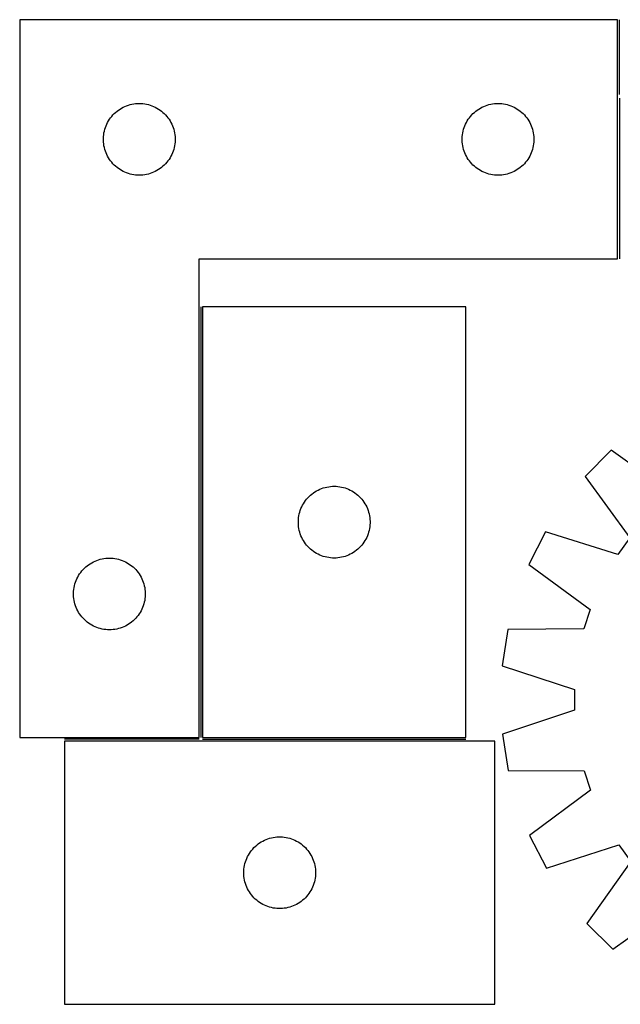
# Model space of a CAD drawing. Header units: millimetres. Extents: x 7 to 1491, y 7 to 474.
# Tile 1 of 6: x 7 to 258, y 18 to 430. Entities that reach past the tile are written whole.
import ezdxf

# ---------------------------------------------------------------- set-up
doc = ezdxf.new("R2010")
doc.units = ezdxf.units.MM
doc.layers.add('COMMON', color=5, linetype='CONTINUOUS', true_color=0x0000ff)
doc.layers.add('CUT', color=7, linetype='CONTINUOUS', true_color=0x000000)

msp = doc.modelspace()

# ---------------------------------------------------------------- linework, layer by layer
at = {"layer": 'COMMON'}
for p, q in [((257.301719, 398.500768), (257.301719, 429.82571)), ((257.301718, 397.000767), (257.301718, 329.82571)), ((82.301718, 309.82571), (82.301718, 129.82571)), ((81.551718, 129.07571), (25.248868, 129.07571)), ((83.051719, 129.075709), (193.051719, 129.075709))]:
    msp.add_line(p, q, dxfattribs=at)
at = {"layer": 'CUT'}
for p, q in [((6.551718, 429.82571), (6.551718, 129.82571)), ((256.551718, 429.82571), (6.551718, 429.82571)), ((256.551718, 329.82571), (256.551718, 429.82571)), ((46.082555, 390.567993), (46.649436, 391.092689)), ((46.649436, 391.092689), (47.242575, 391.587507)), ((47.242575, 391.587507), (47.860401, 392.051135)), ((47.860401, 392.051135), (48.501275, 392.482343)), ((48.501275, 392.482343), (49.163497, 392.879988)), ((49.163497, 392.879988), (49.845311, 393.243016)), ((49.845311, 393.243016), (50.544909, 393.570463)), ((50.544909, 393.570463), (51.260436, 393.861462)), ((51.260436, 393.861462), (51.989995, 394.11524)), ((51.989995, 394.11524), (52.731651, 394.331126)), ((52.731651, 394.331126), (53.483437, 394.508545)), ((53.483437, 394.508545), (54.243359, 394.647028)), ((54.243359, 394.647028), (55.009403, 394.746208)), ((55.009403, 394.746208), (55.779536, 394.805821)), ((55.779536, 394.805821), (56.551718, 394.82571)), ((56.551718, 394.82571), (57.323899, 394.805821)), ((57.323899, 394.805821), (58.094033, 394.746208)), ((58.094033, 394.746208), (58.860076, 394.647028)), ((58.860076, 394.647028), (59.619999, 394.508545)), ((59.619999, 394.508545), (60.371784, 394.331126)), ((60.371784, 394.331126), (61.11344, 394.11524)), ((61.11344, 394.11524), (61.842999, 393.861462)), ((61.842999, 393.861462), (62.558526, 393.570463)), ((62.558526, 393.570463), (63.258124, 393.243016)), ((63.258124, 393.243016), (63.939939, 392.879988)), ((63.939939, 392.879988), (64.602161, 392.482343)), ((64.602161, 392.482343), (65.243034, 392.051135)), ((65.243034, 392.051135), (65.86086, 391.587507)), ((65.86086, 391.587507), (66.453999, 391.092689)), ((66.453999, 391.092689), (67.02088, 390.567993)), ((196.082555, 390.567993), (196.649436, 391.092689)), ((196.649436, 391.092689), (197.242575, 391.587507)), ((197.242575, 391.587507), (197.860401, 392.051135)), ((197.860401, 392.051135), (198.501275, 392.482343)), ((198.501275, 392.482343), (199.163497, 392.879988)), ((199.163497, 392.879988), (199.845311, 393.243016)), ((199.845311, 393.243016), (200.544909, 393.570463)), ((200.544909, 393.570463), (201.260436, 393.861462)), ((201.260436, 393.861462), (201.989995, 394.11524)), ((201.989995, 394.11524), (202.731651, 394.331126)), ((202.731651, 394.331126), (203.483437, 394.508545)), ((203.483437, 394.508545), (204.243359, 394.647028)), ((204.243359, 394.647028), (205.009403, 394.746208)), ((205.009403, 394.746208), (205.779536, 394.805821)), ((205.779536, 394.805821), (206.551718, 394.82571)), ((206.551718, 394.82571), (207.323899, 394.805821)), ((207.323899, 394.805821), (208.094033, 394.746208)), ((208.094033, 394.746208), (208.860076, 394.647028)), ((208.860076, 394.647028), (209.619999, 394.508545)), ((209.619999, 394.508545), (210.371784, 394.331126)), ((210.371784, 394.331126), (211.11344, 394.11524)), ((211.11344, 394.11524), (211.842999, 393.861462)), ((211.842999, 393.861462), (212.558526, 393.570463)), ((212.558526, 393.570463), (213.258124, 393.243016)), ((213.258124, 393.243016), (213.939939, 392.879988)), ((213.939939, 392.879988), (214.602161, 392.482343)), ((214.602161, 392.482343), (215.243034, 392.051135)), ((215.243034, 392.051135), (215.86086, 391.587507)), ((215.86086, 391.587507), (216.453999, 391.092689)), ((216.453999, 391.092689), (217.02088, 390.567993)), ((42.966184, 386.184426), (43.311536, 386.875361)), ((43.311536, 386.875361), (43.691998, 387.547602)), ((43.691998, 387.547602), (44.106562, 388.199366)), ((44.106562, 388.199366), (44.554129, 388.828924)), ((44.554129, 388.828924), (45.033511, 389.434607)), ((45.033511, 389.434607), (45.543437, 390.01481)), ((45.543437, 390.01481), (46.082555, 390.567993)), ((67.02088, 390.567993), (67.559998, 390.01481)), ((67.559998, 390.01481), (68.069924, 389.434607)), ((68.069924, 389.434607), (68.549306, 388.828924)), ((68.549306, 388.828924), (68.996873, 388.199366)), ((68.996873, 388.199366), (69.411437, 387.547602)), ((69.411437, 387.547602), (69.7919, 386.875361)), ((69.7919, 386.875361), (70.137252, 386.184426)), ((192.966184, 386.184426), (193.311536, 386.875361)), ((193.311536, 386.875361), (193.691998, 387.547602)), ((193.691998, 387.547602), (194.106562, 388.199366)), ((194.106562, 388.199366), (194.554129, 388.828924)), ((194.554129, 388.828924), (195.033511, 389.434607)), ((195.033511, 389.434607), (195.543437, 390.01481)), ((195.543437, 390.01481), (196.082555, 390.567993)), ((217.02088, 390.567993), (217.559998, 390.01481)), ((217.559998, 390.01481), (218.069924, 389.434607)), ((218.069924, 389.434607), (218.549306, 388.828924)), ((218.549306, 388.828924), (218.996873, 388.199366)), ((218.996873, 388.199366), (219.411437, 387.547602)), ((219.411437, 387.547602), (219.7919, 386.875361)), ((219.7919, 386.875361), (220.137252, 386.184426)), ((41.794748, 382.514921), (41.952752, 383.271026)), ((41.952752, 383.271026), (42.149469, 384.017994)), ((42.149469, 384.017994), (42.384379, 384.753845)), ((42.384379, 384.753845), (42.656858, 385.476628)), ((42.656858, 385.476628), (42.966184, 386.184426)), ((70.137252, 386.184426), (70.446577, 385.476628)), ((70.446577, 385.476628), (70.719056, 384.753845)), ((70.719056, 384.753845), (70.953966, 384.017994)), ((70.953966, 384.017994), (71.150683, 383.271026)), ((71.150683, 383.271026), (71.308687, 382.514921)), ((191.794748, 382.514921), (191.952752, 383.271026)), ((191.952752, 383.271026), (192.149469, 384.017994)), ((192.149469, 384.017994), (192.384379, 384.753845)), ((192.384379, 384.753845), (192.656858, 385.476628)), ((192.656858, 385.476628), (192.966184, 386.184426)), ((220.137252, 386.184426), (220.446577, 385.476628)), ((220.446577, 385.476628), (220.719056, 384.753845)), ((220.719056, 384.753845), (220.953966, 384.017994)), ((220.953966, 384.017994), (221.150683, 383.271026)), ((221.150683, 383.271026), (221.308687, 382.514921)), ((41.556691, 380.211928), (41.596455, 380.983342)), ((41.556691, 379.439491), (41.556691, 380.211928)), ((41.596455, 378.668078), (41.556691, 379.439491)), ((41.596455, 380.983342), (41.675877, 381.751685)), ((41.675877, 377.899734), (41.596455, 378.668078)), ((41.675877, 381.751685), (41.794748, 382.514921)), ((71.308687, 382.514921), (71.427558, 381.751685)), ((71.427558, 381.751685), (71.50698, 380.983342)), ((71.50698, 378.668078), (71.427558, 377.899734)), ((71.50698, 380.983342), (71.546745, 380.211928)), ((71.546745, 379.439491), (71.50698, 378.668078)), ((71.546745, 380.211928), (71.546745, 379.439491)), ((191.556691, 380.211928), (191.596455, 380.983342)), ((191.556691, 379.439491), (191.556691, 380.211928)), ((191.596455, 378.668078), (191.556691, 379.439491)), ((191.596455, 380.983342), (191.675877, 381.751685)), ((191.675877, 377.899734), (191.596455, 378.668078)), ((191.675877, 381.751685), (191.794748, 382.514921)), ((221.308687, 382.514921), (221.427558, 381.751685)), ((221.427558, 381.751685), (221.50698, 380.983342)), ((221.50698, 378.668078), (221.427558, 377.899734)), ((221.50698, 380.983342), (221.546745, 380.211928)), ((221.546745, 379.439491), (221.50698, 378.668078)), ((221.546745, 380.211928), (221.546745, 379.439491)), ((41.794748, 377.136498), (41.675877, 377.899734)), ((41.952752, 376.380394), (41.794748, 377.136498)), ((42.149469, 375.633425), (41.952752, 376.380394)), ((42.384379, 374.897574), (42.149469, 375.633425)), ((42.656858, 374.174791), (42.384379, 374.897574)), ((70.719056, 374.897574), (70.446577, 374.174791)), ((70.953966, 375.633425), (70.719056, 374.897574)), ((71.150683, 376.380394), (70.953966, 375.633425)), ((71.308687, 377.136498), (71.150683, 376.380394)), ((71.427558, 377.899734), (71.308687, 377.136498)), ((191.794748, 377.136498), (191.675877, 377.899734)), ((191.952752, 376.380394), (191.794748, 377.136498)), ((192.149469, 375.633425), (191.952752, 376.380394)), ((192.384379, 374.897574), (192.149469, 375.633425)), ((192.656858, 374.174791), (192.384379, 374.897574)), ((220.719056, 374.897574), (220.446577, 374.174791)), ((220.953966, 375.633425), (220.719056, 374.897574)), ((221.150683, 376.380394), (220.953966, 375.633425)), ((221.308687, 377.136498), (221.150683, 376.380394)), ((221.427558, 377.899734), (221.308687, 377.136498)), ((42.966184, 373.466994), (42.656858, 374.174791)), ((43.311536, 372.776059), (42.966184, 373.466994)), ((43.691998, 372.103818), (43.311536, 372.776059)), ((44.106562, 371.452054), (43.691998, 372.103818)), ((44.554129, 370.822496), (44.106562, 371.452054)), ((45.033511, 370.216812), (44.554129, 370.822496)), ((68.549306, 370.822496), (68.069924, 370.216812)), ((68.996873, 371.452054), (68.549306, 370.822496)), ((69.411437, 372.103818), (68.996873, 371.452054)), ((69.7919, 372.776059), (69.411437, 372.103818)), ((70.137252, 373.466994), (69.7919, 372.776059)), ((70.446577, 374.174791), (70.137252, 373.466994)), ((192.966184, 373.466994), (192.656858, 374.174791)), ((193.311536, 372.776059), (192.966184, 373.466994)), ((193.691998, 372.103818), (193.311536, 372.776059)), ((194.106562, 371.452054), (193.691998, 372.103818)), ((194.554129, 370.822496), (194.106562, 371.452054)), ((195.033511, 370.216812), (194.554129, 370.822496)), ((218.549306, 370.822496), (218.069924, 370.216812)), ((218.996873, 371.452054), (218.549306, 370.822496)), ((219.411437, 372.103818), (218.996873, 371.452054)), ((219.7919, 372.776059), (219.411437, 372.103818)), ((220.137252, 373.466994), (219.7919, 372.776059)), ((220.446577, 374.174791), (220.137252, 373.466994)), ((45.543437, 369.63661), (45.033511, 370.216812)), ((46.082555, 369.083427), (45.543437, 369.63661)), ((46.649436, 368.558731), (46.082555, 369.083427)), ((47.242575, 368.063913), (46.649436, 368.558731)), ((47.860401, 367.600285), (47.242575, 368.063913)), ((48.501275, 367.169076), (47.860401, 367.600285)), ((49.163497, 366.771431), (48.501275, 367.169076)), ((49.845311, 366.408403), (49.163497, 366.771431)), ((50.544909, 366.080956), (49.845311, 366.408403)), ((63.258124, 366.408403), (62.558526, 366.080956)), ((63.939939, 366.771431), (63.258124, 366.408403)), ((64.602161, 367.169076), (63.939939, 366.771431)), ((65.243034, 367.600285), (64.602161, 367.169076)), ((65.86086, 368.063913), (65.243034, 367.600285)), ((66.453999, 368.558731), (65.86086, 368.063913)), ((67.02088, 369.083427), (66.453999, 368.558731)), ((67.559998, 369.63661), (67.02088, 369.083427)), ((68.069924, 370.216812), (67.559998, 369.63661)), ((195.543437, 369.63661), (195.033511, 370.216812)), ((196.082555, 369.083427), (195.543437, 369.63661)), ((196.649436, 368.558731), (196.082555, 369.083427)), ((197.242575, 368.063913), (196.649436, 368.558731)), ((197.860401, 367.600285), (197.242575, 368.063913)), ((198.501275, 367.169076), (197.860401, 367.600285)), ((199.163497, 366.771431), (198.501275, 367.169076)), ((199.845311, 366.408403), (199.163497, 366.771431)), ((200.544909, 366.080956), (199.845311, 366.408403)), ((213.258124, 366.408403), (212.558526, 366.080956)), ((213.939939, 366.771431), (213.258124, 366.408403)), ((214.602161, 367.169076), (213.939939, 366.771431)), ((215.243034, 367.600285), (214.602161, 367.169076)), ((215.86086, 368.063913), (215.243034, 367.600285)), ((216.453999, 368.558731), (215.86086, 368.063913)), ((217.02088, 369.083427), (216.453999, 368.558731)), ((217.559998, 369.63661), (217.02088, 369.083427)), ((218.069924, 370.216812), (217.559998, 369.63661)), ((51.260436, 365.789957), (50.544909, 366.080956)), ((51.989995, 365.536179), (51.260436, 365.789957)), ((52.731651, 365.320294), (51.989995, 365.536179)), ((53.483437, 365.142874), (52.731651, 365.320294)), ((54.243359, 365.004391), (53.483437, 365.142874)), ((55.009403, 364.905212), (54.243359, 365.004391)), ((55.779536, 364.845598), (55.009403, 364.905212)), ((56.551718, 364.82571), (55.779536, 364.845598)), ((57.323899, 364.845598), (56.551718, 364.82571)), ((58.094033, 364.905212), (57.323899, 364.845598)), ((58.860076, 365.004391), (58.094033, 364.905212)), ((59.619999, 365.142874), (58.860076, 365.004391)), ((60.371784, 365.320294), (59.619999, 365.142874)), ((61.11344, 365.536179), (60.371784, 365.320294)), ((61.842999, 365.789957), (61.11344, 365.536179)), ((62.558526, 366.080956), (61.842999, 365.789957)), ((201.260436, 365.789957), (200.544909, 366.080956)), ((201.989995, 365.536179), (201.260436, 365.789957)), ((202.731651, 365.320294), (201.989995, 365.536179)), ((203.483437, 365.142874), (202.731651, 365.320294)), ((204.243359, 365.004391), (203.483437, 365.142874)), ((205.009403, 364.905212), (204.243359, 365.004391)), ((205.779536, 364.845598), (205.009403, 364.905212)), ((206.551718, 364.82571), (205.779536, 364.845598)), ((207.323899, 364.845598), (206.551718, 364.82571)), ((208.094033, 364.905212), (207.323899, 364.845598)), ((208.860076, 365.004391), (208.094033, 364.905212)), ((209.619999, 365.142874), (208.860076, 365.004391)), ((210.371784, 365.320294), (209.619999, 365.142874)), ((211.11344, 365.536179), (210.371784, 365.320294)), ((211.842999, 365.789957), (211.11344, 365.536179)), ((212.558526, 366.080956), (211.842999, 365.789957)), ((81.551718, 129.82571), (81.551718, 329.82571)), ((81.551718, 329.82571), (256.551718, 329.82571)), ((83.051719, 309.82571), (83.051719, 129.82571)), ((193.051719, 309.82571), (83.051719, 309.82571)), ((193.051719, 129.82571), (193.051719, 309.82571)), ((253.891459, 249.882191), (243.044906, 238.969682)), ((279.748032, 231.431923), (253.891459, 249.882191)), ((243.044906, 238.969682), (261.651586, 213.225436)), ((134.983438, 234.508545), (135.74336, 234.647028)), ((135.74336, 234.647028), (136.509404, 234.746208)), ((136.509404, 234.746208), (137.279537, 234.805821)), ((137.279537, 234.805821), (138.051719, 234.82571)), ((138.051719, 234.82571), (138.8239, 234.805821)), ((138.8239, 234.805821), (139.594034, 234.746208)), ((139.594034, 234.746208), (140.360077, 234.647028)), ((140.360077, 234.647028), (141.12, 234.508545)), ((127.043438, 230.01481), (127.582556, 230.567993)), ((127.582556, 230.567993), (128.149437, 231.092689)), ((128.149437, 231.092689), (128.742576, 231.587507)), ((128.742576, 231.587507), (129.360402, 232.051135)), ((129.360402, 232.051135), (130.001276, 232.482343)), ((130.001276, 232.482343), (130.663498, 232.879988)), ((130.663498, 232.879988), (131.345312, 233.243016)), ((131.345312, 233.243016), (132.04491, 233.570463)), ((132.04491, 233.570463), (132.760437, 233.861462)), ((132.760437, 233.861462), (133.489996, 234.11524)), ((133.489996, 234.11524), (134.231652, 234.331126)), ((134.231652, 234.331126), (134.983438, 234.508545)), ((141.12, 234.508545), (141.871785, 234.331126)), ((141.871785, 234.331126), (142.613441, 234.11524)), ((142.613441, 234.11524), (143.343, 233.861462)), ((143.343, 233.861462), (144.058527, 233.570463)), ((144.058527, 233.570463), (144.758125, 233.243016)), ((144.758125, 233.243016), (145.43994, 232.879988)), ((145.43994, 232.879988), (146.102162, 232.482343)), ((146.102162, 232.482343), (146.743035, 232.051135)), ((146.743035, 232.051135), (147.360861, 231.587507)), ((147.360861, 231.587507), (147.954, 231.092689)), ((147.954, 231.092689), (148.520881, 230.567993)), ((148.520881, 230.567993), (149.059999, 230.01481)), ((124.466185, 226.184426), (124.811537, 226.875361)), ((124.811537, 226.875361), (125.191999, 227.547602)), ((125.191999, 227.547602), (125.606563, 228.199366)), ((125.606563, 228.199366), (126.05413, 228.828924)), ((126.05413, 228.828924), (126.533512, 229.434607)), ((126.533512, 229.434607), (127.043438, 230.01481)), ((149.059999, 230.01481), (149.569925, 229.434607)), ((149.569925, 229.434607), (150.049307, 228.828924)), ((150.049307, 228.828924), (150.496874, 228.199366)), ((150.496874, 228.199366), (150.911438, 227.547602)), ((150.911438, 227.547602), (151.291901, 226.875361)), ((151.291901, 226.875361), (151.637253, 226.184426)), ((123.175878, 221.751685), (123.294749, 222.514921)), ((123.294749, 222.514921), (123.452753, 223.271026)), ((123.452753, 223.271026), (123.64947, 224.017994)), ((123.64947, 224.017994), (123.88438, 224.753845)), ((123.88438, 224.753845), (124.156859, 225.476628)), ((124.156859, 225.476628), (124.466185, 226.184426)), ((151.637253, 226.184426), (151.946578, 225.476628)), ((151.946578, 225.476628), (152.219057, 224.753845)), ((152.219057, 224.753845), (152.453967, 224.017994)), ((152.453967, 224.017994), (152.650684, 223.271026)), ((152.650684, 223.271026), (152.808688, 222.514921)), ((152.808688, 222.514921), (152.927559, 221.751685)), ((123.056692, 220.211928), (123.096456, 220.983342)), ((123.056692, 219.439491), (123.056692, 220.211928)), ((123.096456, 218.668078), (123.056692, 219.439491)), ((123.096456, 220.983342), (123.175878, 221.751685)), ((123.175878, 217.899734), (123.096456, 218.668078)), ((152.927559, 221.751685), (153.006981, 220.983342)), ((153.006981, 218.668078), (152.927559, 217.899734)), ((153.006981, 220.983342), (153.046746, 220.211928)), ((153.046746, 219.439491), (153.006981, 218.668078)), ((153.046746, 220.211928), (153.046746, 219.439491)), ((123.294749, 217.136498), (123.175878, 217.899734)), ((123.452753, 216.380394), (123.294749, 217.136498)), ((123.64947, 215.633425), (123.452753, 216.380394)), ((123.88438, 214.897574), (123.64947, 215.633425)), ((124.156859, 214.174791), (123.88438, 214.897574)), ((124.466185, 213.466994), (124.156859, 214.174791)), ((151.946578, 214.174791), (151.637253, 213.466994)), ((152.219057, 214.897574), (151.946578, 214.174791)), ((152.453967, 215.633425), (152.219057, 214.897574)), ((152.650684, 216.380394), (152.453967, 215.633425)), ((152.808688, 217.136498), (152.650684, 216.380394)), ((152.927559, 217.899734), (152.808688, 217.136498)), ((226.340255, 215.830528), (219.396721, 202.100347)), ((256.632763, 206.273401), (226.340255, 215.830528)), ((124.811537, 212.776059), (124.466185, 213.466994)), ((125.191999, 212.103818), (124.811537, 212.776059)), ((125.606563, 211.452054), (125.191999, 212.103818)), ((126.05413, 210.822496), (125.606563, 211.452054)), ((126.533512, 210.216812), (126.05413, 210.822496)), ((127.043438, 209.63661), (126.533512, 210.216812)), ((149.569925, 210.216812), (149.059999, 209.63661)), ((150.049307, 210.822496), (149.569925, 210.216812)), ((150.496874, 211.452054), (150.049307, 210.822496)), ((150.911438, 212.103818), (150.496874, 211.452054)), ((151.291901, 212.776059), (150.911438, 212.103818)), ((151.637253, 213.466994), (151.291901, 212.776059)), ((261.651586, 213.225436), (256.632763, 206.273401)), ((127.582556, 209.083427), (127.043438, 209.63661)), ((128.149437, 208.558731), (127.582556, 209.083427)), ((128.742576, 208.063913), (128.149437, 208.558731)), ((129.360402, 207.600285), (128.742576, 208.063913)), ((130.001276, 207.169076), (129.360402, 207.600285)), ((130.663498, 206.771431), (130.001276, 207.169076)), ((131.345312, 206.408403), (130.663498, 206.771431)), ((132.04491, 206.080956), (131.345312, 206.408403)), ((132.760437, 205.789957), (132.04491, 206.080956)), ((133.489996, 205.536179), (132.760437, 205.789957)), ((143.343, 205.789957), (142.613441, 205.536179)), ((144.058527, 206.080956), (143.343, 205.789957)), ((144.758125, 206.408403), (144.058527, 206.080956)), ((145.43994, 206.771431), (144.758125, 206.408403)), ((146.102162, 207.169076), (145.43994, 206.771431)), ((146.743035, 207.600285), (146.102162, 207.169076)), ((147.360861, 208.063913), (146.743035, 207.600285)), ((147.954, 208.558731), (147.360861, 208.063913)), ((148.520881, 209.083427), (147.954, 208.558731)), ((149.059999, 209.63661), (148.520881, 209.083427)), ((34.742575, 201.587507), (35.360401, 202.051135)), ((35.360401, 202.051135), (36.001275, 202.482343)), ((36.001275, 202.482343), (36.663497, 202.879988)), ((36.663497, 202.879988), (37.345311, 203.243016)), ((37.345311, 203.243016), (38.044909, 203.570463)), ((38.044909, 203.570463), (38.760436, 203.861462)), ((38.760436, 203.861462), (39.489995, 204.11524)), ((39.489995, 204.11524), (40.231651, 204.331126)), ((40.231651, 204.331126), (40.983437, 204.508545)), ((40.983437, 204.508545), (41.743359, 204.647028)), ((41.743359, 204.647028), (42.509403, 204.746208)), ((42.509403, 204.746208), (43.279536, 204.805821)), ((43.279536, 204.805821), (44.051718, 204.82571)), ((44.051718, 204.82571), (44.823899, 204.805821)), ((44.823899, 204.805821), (45.594033, 204.746208)), ((45.594033, 204.746208), (46.360076, 204.647028)), ((46.360076, 204.647028), (47.119999, 204.508545)), ((47.119999, 204.508545), (47.871784, 204.331126)), ((47.871784, 204.331126), (48.61344, 204.11524)), ((48.61344, 204.11524), (49.342999, 203.861462)), ((49.342999, 203.861462), (50.058526, 203.570463)), ((50.058526, 203.570463), (50.758124, 203.243016)), ((50.758124, 203.243016), (51.439939, 202.879988)), ((51.439939, 202.879988), (52.102161, 202.482343)), ((52.102161, 202.482343), (52.743034, 202.051135)), ((52.743034, 202.051135), (53.36086, 201.587507)), ((134.231652, 205.320294), (133.489996, 205.536179)), ((134.983438, 205.142874), (134.231652, 205.320294)), ((135.74336, 205.004391), (134.983438, 205.142874)), ((136.509404, 204.905212), (135.74336, 205.004391)), ((137.279537, 204.845598), (136.509404, 204.905212)), ((138.051719, 204.82571), (137.279537, 204.845598)), ((138.8239, 204.845598), (138.051719, 204.82571)), ((139.594034, 204.905212), (138.8239, 204.845598)), ((140.360077, 205.004391), (139.594034, 204.905212)), ((141.12, 205.142874), (140.360077, 205.004391)), ((141.871785, 205.320294), (141.12, 205.142874)), ((142.613441, 205.536179), (141.871785, 205.320294)), ((219.396721, 202.100347), (245.048135, 183.365894)), ((30.811536, 196.875361), (31.191998, 197.547602)), ((31.191998, 197.547602), (31.606562, 198.199366)), ((31.606562, 198.199366), (32.054129, 198.828924)), ((32.054129, 198.828924), (32.533511, 199.434607)), ((32.533511, 199.434607), (33.043437, 200.01481)), ((33.043437, 200.01481), (33.582555, 200.567993)), ((33.582555, 200.567993), (34.149436, 201.092689)), ((34.149436, 201.092689), (34.742575, 201.587507)), ((53.36086, 201.587507), (53.953999, 201.092689)), ((53.953999, 201.092689), (54.52088, 200.567993)), ((54.52088, 200.567993), (55.059998, 200.01481)), ((55.059998, 200.01481), (55.569924, 199.434607)), ((55.569924, 199.434607), (56.049306, 198.828924)), ((56.049306, 198.828924), (56.496873, 198.199366)), ((56.496873, 198.199366), (56.911437, 197.547602)), ((56.911437, 197.547602), (57.2919, 196.875361)), ((29.452752, 193.271026), (29.649469, 194.017994)), ((29.649469, 194.017994), (29.884379, 194.753845)), ((29.884379, 194.753845), (30.156858, 195.476628)), ((30.156858, 195.476628), (30.466184, 196.184426)), ((30.466184, 196.184426), (30.811536, 196.875361)), ((57.2919, 196.875361), (57.637252, 196.184426)), ((57.637252, 196.184426), (57.946577, 195.476628)), ((57.946577, 195.476628), (58.219056, 194.753845)), ((58.219056, 194.753845), (58.453966, 194.017994)), ((58.453966, 194.017994), (58.650683, 193.271026)), ((29.056691, 190.211928), (29.096455, 190.983342)), ((29.056691, 189.439491), (29.056691, 190.211928)), ((29.096455, 188.668078), (29.056691, 189.439491)), ((29.096455, 190.983342), (29.175877, 191.751685)), ((29.175877, 191.751685), (29.294748, 192.514921)), ((29.294748, 192.514921), (29.452752, 193.271026)), ((58.650683, 193.271026), (58.808687, 192.514921)), ((58.808687, 192.514921), (58.927558, 191.751685)), ((58.927558, 191.751685), (59.00698, 190.983342)), ((59.00698, 190.983342), (59.046745, 190.211928)), ((59.046745, 189.439491), (59.00698, 188.668078)), ((59.046745, 190.211928), (59.046745, 189.439491)), ((29.175877, 187.899734), (29.096455, 188.668078)), ((29.294748, 187.136498), (29.175877, 187.899734)), ((29.452752, 186.380394), (29.294748, 187.136498)), ((29.649469, 185.633425), (29.452752, 186.380394)), ((29.884379, 184.897574), (29.649469, 185.633425)), ((58.453966, 185.633425), (58.219056, 184.897574)), ((58.650683, 186.380394), (58.453966, 185.633425)), ((58.808687, 187.136498), (58.650683, 186.380394)), ((58.927558, 187.899734), (58.808687, 187.136498)), ((59.00698, 188.668078), (58.927558, 187.899734)), ((30.156858, 184.174791), (29.884379, 184.897574)), ((30.466184, 183.466994), (30.156858, 184.174791)), ((30.811536, 182.776059), (30.466184, 183.466994)), ((31.191998, 182.103818), (30.811536, 182.776059)), ((31.606562, 181.452054), (31.191998, 182.103818)), ((32.054129, 180.822496), (31.606562, 181.452054)), ((56.496873, 181.452054), (56.049306, 180.822496)), ((56.911437, 182.103818), (56.496873, 181.452054)), ((57.2919, 182.776059), (56.911437, 182.103818)), ((57.637252, 183.466994), (57.2919, 182.776059)), ((57.946577, 184.174791), (57.637252, 183.466994)), ((58.219056, 184.897574), (57.946577, 184.174791)), ((245.048135, 183.365894), (242.423247, 175.203214)), ((32.533511, 180.216812), (32.054129, 180.822496)), ((33.043437, 179.63661), (32.533511, 180.216812)), ((33.582555, 179.083427), (33.043437, 179.63661)), ((34.149436, 178.558731), (33.582555, 179.083427)), ((34.742575, 178.063913), (34.149436, 178.558731)), ((35.360401, 177.600285), (34.742575, 178.063913)), ((36.001275, 177.169076), (35.360401, 177.600285)), ((36.663497, 176.771431), (36.001275, 177.169076)), ((52.102161, 177.169076), (51.439939, 176.771431)), ((52.743034, 177.600285), (52.102161, 177.169076)), ((53.36086, 178.063913), (52.743034, 177.600285)), ((53.953999, 178.558731), (53.36086, 178.063913)), ((54.52088, 179.083427), (53.953999, 178.558731)), ((55.059998, 179.63661), (54.52088, 179.083427)), ((55.569924, 180.216812), (55.059998, 179.63661)), ((56.049306, 180.822496), (55.569924, 180.216812)), ((37.345311, 176.408403), (36.663497, 176.771431)), ((38.044909, 176.080956), (37.345311, 176.408403)), ((38.760436, 175.789957), (38.044909, 176.080956)), ((39.489995, 175.536179), (38.760436, 175.789957)), ((40.231651, 175.320294), (39.489995, 175.536179)), ((40.983437, 175.142874), (40.231651, 175.320294)), ((41.743359, 175.004391), (40.983437, 175.142874)), ((42.509403, 174.905212), (41.743359, 175.004391)), ((43.279536, 174.845598), (42.509403, 174.905212)), ((44.051718, 174.82571), (43.279536, 174.845598)), ((44.823899, 174.845598), (44.051718, 174.82571)), ((45.594033, 174.905212), (44.823899, 174.845598)), ((46.360076, 175.004391), (45.594033, 174.905212)), ((47.119999, 175.142874), (46.360076, 175.004391)), ((47.871784, 175.320294), (47.119999, 175.142874)), ((48.61344, 175.536179), (47.871784, 175.320294)), ((49.342999, 175.789957), (48.61344, 175.536179)), ((50.058526, 176.080956), (49.342999, 175.789957)), ((50.758124, 176.408403), (50.058526, 176.080956)), ((51.439939, 176.771431), (50.758124, 176.408403)), ((210.660045, 174.931682), (208.299211, 159.727834)), ((242.423247, 175.203214), (210.660045, 174.931682)), ((208.299211, 159.727834), (238.48442, 149.837033)), ((238.48442, 149.837033), (238.51041, 141.262729)), ((238.51041, 141.262729), (208.385718, 131.189117)), ((6.551718, 129.82571), (81.551718, 129.82571)), ((205.248868, 128.325709), (25.248868, 128.325709)), ((25.248868, 128.325709), (25.248868, 18.325709)), ((83.051719, 129.82571), (193.051719, 129.82571)), ((205.248868, 18.325709), (205.248868, 128.325709)), ((208.385718, 131.189117), (210.838679, 115.99986)), ((210.838679, 115.99986), (242.602944, 115.920892)), ((242.602944, 115.920892), (245.277268, 107.774276)), ((245.277268, 107.774276), (219.7399, 88.88466)), ((107.526976, 86.185428), (108.199217, 86.565891)), ((108.199217, 86.565891), (108.890152, 86.911243)), ((108.890152, 86.911243), (109.59795, 87.220568)), ((109.59795, 87.220568), (110.320732, 87.493047)), ((110.320732, 87.493047), (111.056584, 87.727957)), ((111.056584, 87.727957), (111.803552, 87.924674)), ((111.803552, 87.924674), (112.559657, 88.082678)), ((112.559657, 88.082678), (113.322893, 88.201549)), ((113.322893, 88.201549), (114.091236, 88.280972)), ((114.091236, 88.280972), (114.862649, 88.320736)), ((114.862649, 88.320736), (115.635087, 88.320736)), ((115.635087, 88.320736), (116.4065, 88.280972)), ((116.4065, 88.280972), (117.174843, 88.201549)), ((117.174843, 88.201549), (117.938079, 88.082678)), ((117.938079, 88.082678), (118.694184, 87.924674)), ((118.694184, 87.924674), (119.441153, 87.727957)), ((119.441153, 87.727957), (120.177004, 87.493047)), ((120.177004, 87.493047), (120.899786, 87.220568)), ((120.899786, 87.220568), (121.607584, 86.911243)), ((121.607584, 86.911243), (122.298519, 86.565891)), ((122.298519, 86.565891), (122.97076, 86.185428)), ((219.7399, 88.88466), (226.766543, 75.196825)), ((103.023443, 82.017025), (103.487071, 82.634851)), ((103.487071, 82.634851), (103.981889, 83.227991)), ((103.981889, 83.227991), (104.506585, 83.794871)), ((104.506585, 83.794871), (105.059768, 84.333989)), ((105.059768, 84.333989), (105.63997, 84.843915)), ((105.63997, 84.843915), (106.245654, 85.323297)), ((106.245654, 85.323297), (106.875212, 85.770864)), ((106.875212, 85.770864), (107.526976, 86.185428)), ((122.97076, 86.185428), (123.622524, 85.770864)), ((123.622524, 85.770864), (124.252082, 85.323297)), ((124.252082, 85.323297), (124.857766, 84.843915)), ((124.857766, 84.843915), (125.437968, 84.333989)), ((125.437968, 84.333989), (125.991151, 83.794871)), ((125.991151, 83.794871), (126.515847, 83.227991)), ((126.515847, 83.227991), (127.010665, 82.634851)), ((127.010665, 82.634851), (127.474293, 82.017025)), ((226.766543, 75.196825), (257.000557, 84.93742)), ((257.000557, 84.93742), (262.061433, 78.015938)), ((100.959337, 77.887431), (101.213116, 78.61699)), ((101.213116, 78.61699), (101.504114, 79.332517)), ((101.504114, 79.332517), (101.831562, 80.032116)), ((101.831562, 80.032116), (102.194589, 80.71393)), ((102.194589, 80.71393), (102.592235, 81.376152)), ((102.592235, 81.376152), (103.023443, 82.017025)), ((127.474293, 82.017025), (127.905501, 81.376152)), ((127.905501, 81.376152), (128.303147, 80.71393)), ((128.303147, 80.71393), (128.666174, 80.032116)), ((128.666174, 80.032116), (128.993622, 79.332517)), ((128.993622, 79.332517), (129.28462, 78.61699)), ((129.28462, 78.61699), (129.538399, 77.887431)), ((100.248868, 73.325709), (100.268757, 74.09789)), ((100.268757, 74.09789), (100.32837, 74.868024)), ((100.32837, 74.868024), (100.42755, 75.634067)), ((100.42755, 75.634067), (100.566033, 76.39399)), ((100.566033, 76.39399), (100.743452, 77.145776)), ((100.743452, 77.145776), (100.959337, 77.887431)), ((129.538399, 77.887431), (129.754284, 77.145776)), ((129.754284, 77.145776), (129.931703, 76.39399)), ((129.931703, 76.39399), (130.070186, 75.634067)), ((130.070186, 75.634067), (130.169366, 74.868024)), ((130.169366, 74.868024), (130.228979, 74.09789)), ((130.228979, 74.09789), (130.248868, 73.325709)), ((262.061433, 78.015938), (243.611165, 52.159365)), ((100.268757, 72.553527), (100.248868, 73.325709)), ((100.32837, 71.783394), (100.268757, 72.553527)), ((100.42755, 71.01735), (100.32837, 71.783394)), ((100.566033, 70.257428), (100.42755, 71.01735)), ((100.743452, 69.505642), (100.566033, 70.257428)), ((129.931703, 70.257428), (129.754284, 69.505642)), ((130.070186, 71.01735), (129.931703, 70.257428)), ((130.169366, 71.783394), (130.070186, 71.01735)), ((130.228979, 72.553527), (130.169366, 71.783394)), ((130.248868, 73.325709), (130.228979, 72.553527)), ((100.959337, 68.763986), (100.743452, 69.505642)), ((101.213116, 68.034427), (100.959337, 68.763986)), ((101.504114, 67.3189), (101.213116, 68.034427)), ((101.831562, 66.619302), (101.504114, 67.3189)), ((102.194589, 65.937488), (101.831562, 66.619302)), ((102.592235, 65.275266), (102.194589, 65.937488)), ((128.303147, 65.937488), (127.905501, 65.275266)), ((128.666174, 66.619302), (128.303147, 65.937488)), ((128.993622, 67.3189), (128.666174, 66.619302)), ((129.28462, 68.034427), (128.993622, 67.3189)), ((129.538399, 68.763986), (129.28462, 68.034427)), ((129.754284, 69.505642), (129.538399, 68.763986)), ((103.023443, 64.634392), (102.592235, 65.275266)), ((103.487071, 64.016566), (103.023443, 64.634392)), ((103.981889, 63.423427), (103.487071, 64.016566)), ((104.506585, 62.856546), (103.981889, 63.423427)), ((105.059768, 62.317428), (104.506585, 62.856546)), ((105.63997, 61.807502), (105.059768, 62.317428)), ((106.245654, 61.32812), (105.63997, 61.807502)), ((124.857766, 61.807502), (124.252082, 61.32812)), ((125.437968, 62.317428), (124.857766, 61.807502)), ((125.991151, 62.856546), (125.437968, 62.317428)), ((126.515847, 63.423427), (125.991151, 62.856546)), ((127.010665, 64.016566), (126.515847, 63.423427)), ((127.474293, 64.634392), (127.010665, 64.016566)), ((127.905501, 65.275266), (127.474293, 64.634392)), ((106.875212, 60.880554), (106.245654, 61.32812)), ((107.526976, 60.465989), (106.875212, 60.880554)), ((108.199217, 60.085527), (107.526976, 60.465989)), ((108.890152, 59.740175), (108.199217, 60.085527)), ((109.59795, 59.430849), (108.890152, 59.740175)), ((110.320732, 59.15837), (109.59795, 59.430849)), ((111.056584, 58.923461), (110.320732, 59.15837)), ((111.803552, 58.726743), (111.056584, 58.923461)), ((112.559657, 58.568739), (111.803552, 58.726743)), ((113.322893, 58.449869), (112.559657, 58.568739)), ((114.091236, 58.370446), (113.322893, 58.449869)), ((114.862649, 58.330682), (114.091236, 58.370446)), ((115.635087, 58.330682), (114.862649, 58.330682)), ((116.4065, 58.370446), (115.635087, 58.330682)), ((117.174843, 58.449869), (116.4065, 58.370446)), ((117.938079, 58.568739), (117.174843, 58.449869)), ((118.694184, 58.726743), (117.938079, 58.568739)), ((119.441153, 58.923461), (118.694184, 58.726743)), ((120.177004, 59.15837), (119.441153, 58.923461)), ((120.899786, 59.430849), (120.177004, 59.15837)), ((121.607584, 59.740175), (120.899786, 59.430849)), ((122.298519, 60.085527), (121.607584, 59.740175)), ((122.97076, 60.465989), (122.298519, 60.085527)), ((123.622524, 60.880554), (122.97076, 60.465989)), ((124.252082, 61.32812), (123.622524, 60.880554)), ((254.523674, 41.312813), (280.26792, 59.919493)), ((243.611165, 52.159365), (254.523674, 41.312813)), ((25.248868, 18.325709), (205.248868, 18.325709))]:
    msp.add_line(p, q, dxfattribs=at)

doc.saveas('drawing.dxf')
